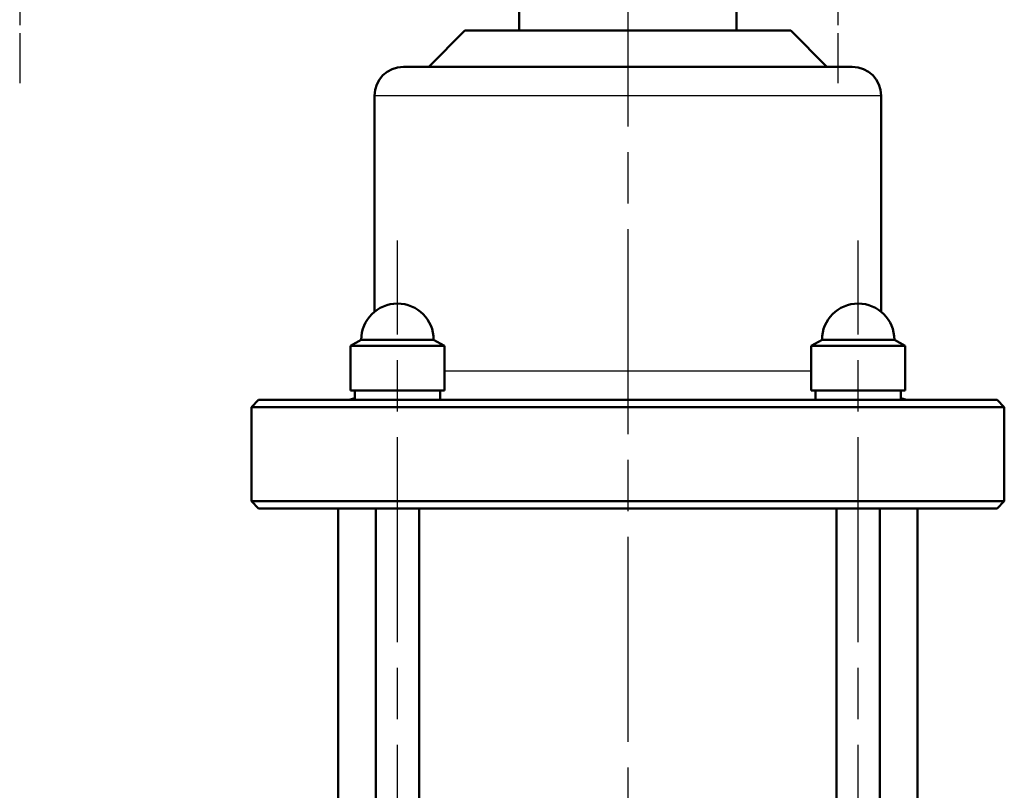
# Model space of a CAD drawing. Header units: millimetres. Extents: x 168 to 832, y 325 to 1234.
# Tile 7 of 10: x 667 to 803, y 1022 to 1129. Entities that reach past the tile are written whole.
import ezdxf

# ---------------------------------------------------------------- set-up
doc = ezdxf.new("R2010")
doc.units = ezdxf.units.MM
doc.header["$LTSCALE"] = 5
doc.linetypes.add('CHAIN', pattern=[0.3543, 0.2362, -0.0295, 0.0591, -0.0295])
for name, color, linetype, lineweight in [('Mittellinie(DIN)', 4, 'CHAIN', 25), ('Mittelpunktmarkierung(DIN)', 4, 'CHAIN', 25), ('Sichtbare Kanten(DIN)', 7, 'Continuous', 50), ('Sichtbare tangentiale Kanten(DIN)', 3, 'Continuous', 25)]:
    doc.layers.add(name, color=color, linetype=linetype, lineweight=lineweight)

msp = doc.modelspace()

# ---------------------------------------------------------------- linework, layer by layer
at = {"layer": 'Mittellinie(DIN)', "linetype": 'CHAIN', "ltscale": 23.990969}
for p, q in [((718.93, 915.2), (718.93, 1098.2)), ((782.57, 915.2), (782.57, 1098.2))]:
    msp.add_line(p, q, dxfattribs=at)
at = {"layer": 'Mittelpunktmarkierung(DIN)', "linetype": 'CHAIN', "ltscale": 23.990969}
msp.add_line((750.75, 1227.28), (750.75, 704.8), dxfattribs=at)
at = {"layer": 'Mittelpunktmarkierung(DIN)', "linetype": 'CHAIN', "ltscale": 7.222748}
for p, q in [((666.75, 1152.45), (666.75, 1119.95)), ((779.75, 1152.45), (779.75, 1119.95))]:
    msp.add_line(p, q, dxfattribs=at)
at = {"layer": 'Sichtbare Kanten(DIN)'}
for p, q in [((735.75, 1127.2), (735.75, 1130.2)), ((765.75, 1127.2), (765.75, 1130.2)), ((728.25, 1127.2), (723.25, 1122.2)), ((728.25, 1127.2), (723.25, 1122.2)), ((728.25, 1127.2), (773.25, 1127.2)), ((728.25, 1127.2), (773.25, 1127.2)), ((773.25, 1127.2), (778.25, 1122.2)), ((773.25, 1127.2), (778.25, 1122.2)), ((719.75, 1122.2), (781.75, 1122.2)), ((719.75, 1122.2), (781.75, 1122.2)), ((715.75, 1088.36), (715.75, 1118.2)), ((715.75, 1088.36), (715.75, 1118.2)), ((785.75, 1088.36), (785.75, 1118.2)), ((785.75, 1088.36), (785.75, 1118.2)), ((713.93, 1084.5), (712.43, 1083.64)), ((713.93, 1084.5), (723.93, 1084.5)), ((723.93, 1084.5), (725.43, 1083.64)), ((777.57, 1084.5), (776.07, 1083.64)), ((777.57, 1084.5), (787.57, 1084.5)), ((787.57, 1084.5), (789.07, 1083.64)), ((725.43, 1083.64), (712.43, 1083.64)), ((712.43, 1083.64), (712.43, 1077.5)), ((725.43, 1083.64), (725.43, 1077.5)), ((789.07, 1083.64), (776.07, 1083.64)), ((776.07, 1083.64), (776.07, 1077.5)), ((789.07, 1083.64), (789.07, 1077.5)), ((725.43, 1077.5), (712.43, 1077.5)), ((713.03, 1077.5), (713.03, 1076.2)), ((789.07, 1077.5), (776.07, 1077.5)), ((776.67, 1077.5), (776.67, 1076.2)), ((788.47, 1077.5), (788.47, 1076.2)), ((699.75, 1076.2), (698.75, 1075.2)), ((699.75, 1076.2), (698.75, 1075.2)), ((699.75, 1076.2), (801.75, 1076.2)), ((699.75, 1076.2), (801.75, 1076.2)), ((724.83, 1077), (724.83, 1076.2)), ((801.75, 1076.2), (802.75, 1075.2)), ((801.75, 1076.2), (802.75, 1075.2)), ((802.75, 1075.2), (698.75, 1075.2)), ((698.75, 1062.2), (698.75, 1075.2)), ((802.75, 1075.2), (698.75, 1075.2)), ((698.75, 1062.2), (698.75, 1075.2)), ((802.75, 1062.2), (802.75, 1075.2)), ((802.75, 1062.2), (802.75, 1075.2)), ((698.75, 1062.2), (802.75, 1062.2)), ((699.75, 1061.2), (698.75, 1062.2)), ((698.75, 1062.2), (802.75, 1062.2)), ((699.75, 1061.2), (698.75, 1062.2)), ((801.75, 1061.2), (802.75, 1062.2)), ((801.75, 1061.2), (802.75, 1062.2)), ((801.75, 1061.2), (699.75, 1061.2)), ((801.75, 1061.2), (699.75, 1061.2)), ((710.75, 956.2), (710.75, 1061.2)), ((715.93, 956.2), (715.93, 1061.2)), ((721.93, 956.2), (721.93, 1061.2)), ((779.57, 1011), (779.57, 1061.2)), ((785.57, 1011.5), (785.57, 1061.2)), ((790.75, 1011.5), (790.75, 1061.2))]:
    msp.add_line(p, q, dxfattribs=at)
for centre, radius, start, end in [((719.75, 1118.2), 4, 90, 180), ((719.75, 1118.2), 4, 90, 180), ((781.75, 1118.2), 4, 0, 90), ((781.75, 1118.2), 4, 0, 90), ((718.93, 1084.5), 5, 0, 180), ((782.57, 1084.5), 5, 0, 180), ((711.75, 1080.2), 4, 270, 288.6659), ((711.75, 1080.2), 4, 270, 288.6659), ((789.75, 1080.2), 4, 251.3341, 270), ((789.75, 1080.2), 4, 251.3341, 270)]:
    msp.add_arc(centre, radius, start, end, dxfattribs=at)
for centre, start_param, end_param in [((718.93, 1077.05), 4.704933, 4.753986), ((718.93, 1077.95), 4.66085, 4.665822)]:
    msp.add_ellipse(centre, major_axis=(-0.04, 10.22), ratio=0.577336, start_param=start_param, end_param=end_param, dxfattribs=at)
at = {"layer": 'Sichtbare tangentiale Kanten(DIN)'}
for p, q in [((785.75, 1118.2), (715.75, 1118.2)), ((785.75, 1118.2), (715.75, 1118.2)), ((725.43, 1080.2), (776.07, 1080.2)), ((725.43, 1080.2), (776.07, 1080.2))]:
    msp.add_line(p, q, dxfattribs=at)

doc.saveas('drawing.dxf')
